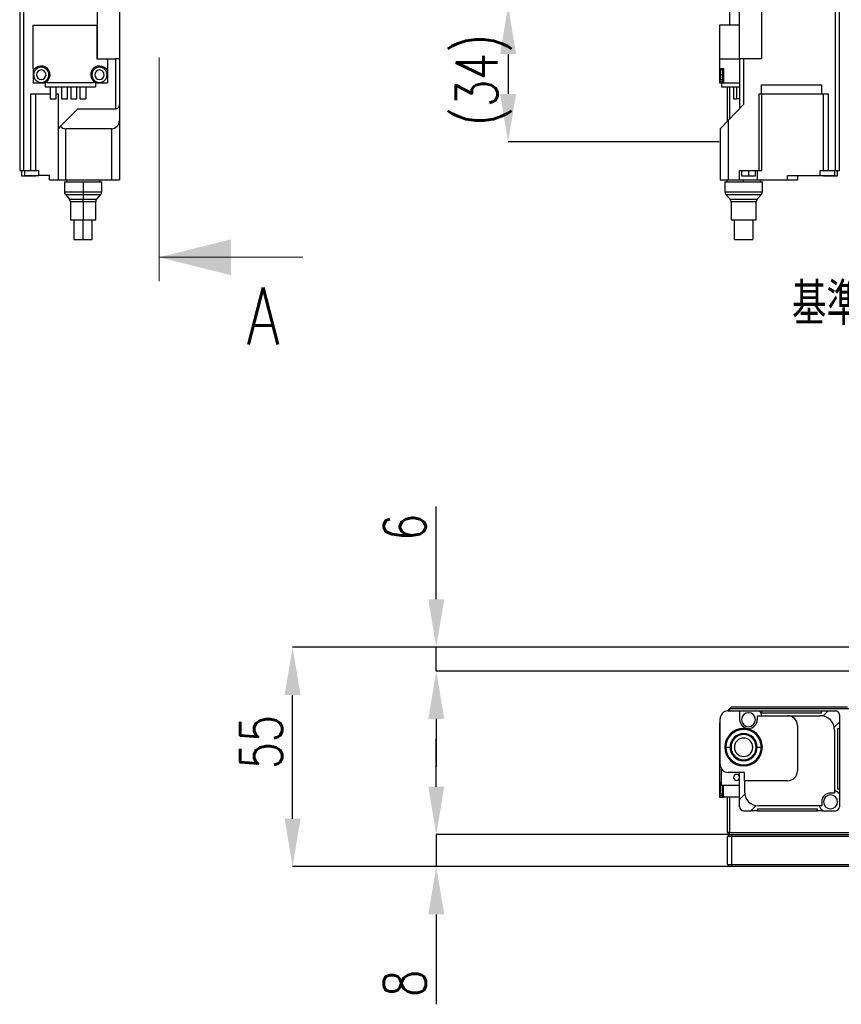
# Model space of a CAD drawing. Header units: millimetres. Extents: x 0 to 376, y -2 to 209.
# Tile 1 of 35: x 5 to 73, y -2 to 80. Entities that reach past the tile are written whole.
import ezdxf

# ---------------------------------------------------------------- set-up
doc = ezdxf.new("R2010")
doc.units = ezdxf.units.MM
doc.linetypes.add('CENTER', pattern=[50.8, 31.75, -6.35, 6.35, -6.35])
doc.layers.add('SLD-0', color=7, linetype='Continuous')
doc.styles.add('SLDTEXTSTYLE1', font='TXT', dxfattribs={"width": 0.75, "bigfont": 'bigfont'})
doc.dimstyles.new('SLDDIMSTYLE2', dxfattribs={"dimtxt": 3.5, "dimasz": 4, "dimexe": 0, "dimexo": 0.0625, "dimgap": 0.875, "dimtad": 1, "dimdec": 1, "dimlfac": 3, "dimrnd": 1e-09, "dimzin": 12, "dimdsep": 46, "dimtxsty": 'SLDTEXTSTYLE1', "dimsah": 1, "dimcen": 0.09, "dimadec": 0, "dimazin": 3, "dimtfac": 1, "dimtdec": 1, "dimtmove": 0, "dimatfit": 0, "dimfxl": 1, "dimfrac": 2, "dimtolj": 1, "dimtzin": 12, "dimarcsym": 0})
doc.dimstyles.new('SLDDIMSTYLE3', dxfattribs={"dimtxt": 3.5, "dimasz": 4, "dimexe": 0, "dimexo": 0.0625, "dimgap": 0.875, "dimtad": 1, "dimlfac": 3, "dimrnd": 1e-09, "dimzin": 12, "dimdsep": 46, "dimtxsty": 'SLDTEXTSTYLE1', "dimsah": 1, "dimcen": 0.09, "dimadec": 0, "dimazin": 3, "dimtfac": 1, "dimtmove": 0, "dimatfit": 0, "dimfxl": 1, "dimfrac": 2, "dimtolj": 1, "dimtzin": 12, "dimarcsym": 0})

# ---------------------------------------------------------------- blocks, each defined once
blk = doc.blocks.new('*D70')
at = {"layer": 'Defpoints', "color": 0, "transparency": 16777216}
for p in [(63.956, 81.469), (45.456, 70.135), (63.156, 70.135)]:
    blk.add_point(p, dxfattribs=at)
at = {"layer": 'SLD-0', "color": 0, "lineweight": -2, "transparency": 16777216}
for p, q in [((63.894, 81.469), (45.456, 81.469)), ((45.456, 77.469), (45.456, 74.135)), ((63.094, 70.135), (45.456, 70.135))]:
    blk.add_line(p, q, dxfattribs=at)
at = {"layer": 'SLD-0', "color": 0, "transparency": 16777216}
for points in [[(44.79, 77.469), (46.123, 77.469), (45.456, 81.469)], [(44.79, 74.135), (46.123, 74.135), (45.456, 70.135)]]:
    blk.add_solid(points, dxfattribs=at)
at = {"layer": 'SLD-0', "color": 0, "transparency": 16777216, "insert": (41.081, 75.306), "char_height": 3.5, "attachment_point": 2, "rotation": 90, "style": 'SLDTEXTSTYLE1'}
blk.add_mtext('\\A1;(34)', dxfattribs=at)
blk = doc.blocks.new('*D71')
at = {"layer": 'Defpoints', "color": 0, "transparency": 16777216}
for p in [(27.456, 27.946), (80.99, 27.946), (63.956, 9.623)]:
    blk.add_point(p, dxfattribs=at)
at = {"layer": 'SLD-0', "color": 0, "lineweight": -2, "transparency": 16777216}
for p, q in [((80.927, 27.946), (27.456, 27.946)), ((27.456, 13.623), (27.456, 23.946)), ((63.894, 9.623), (27.456, 9.623))]:
    blk.add_line(p, q, dxfattribs=at)
at = {"layer": 'SLD-0', "color": 0, "transparency": 16777216}
for points in [[(26.79, 23.946), (28.123, 23.946), (27.456, 27.946)], [(26.79, 13.623), (28.123, 13.623), (27.456, 9.623)]]:
    blk.add_solid(points, dxfattribs=at)
at = {"layer": 'SLD-0', "color": 0, "transparency": 16777216, "insert": (23.081, 20.018), "char_height": 3.5, "attachment_point": 2, "rotation": 90, "style": 'SLDTEXTSTYLE1'}
blk.add_mtext('\\A1;55', dxfattribs=at)
blk = doc.blocks.new('*D72')
at = {"layer": 'Defpoints', "color": 0, "transparency": 16777216}
for p in [(80.99, 27.946), (39.456, 25.946), (80.99, 25.946)]:
    blk.add_point(p, dxfattribs=at)
at = {"layer": 'SLD-0', "color": 0, "lineweight": -2, "transparency": 16777216}
for p, q in [((39.456, 31.946), (39.456, 39.696)), ((80.927, 27.946), (39.456, 27.946)), ((39.456, 25.946), (39.456, 27.946)), ((80.927, 25.946), (39.456, 25.946)), ((39.456, 21.946), (39.456, 17.946))]:
    blk.add_line(p, q, dxfattribs=at)
at = {"layer": 'SLD-0', "color": 0, "transparency": 16777216}
for points in [[(38.79, 31.946), (40.123, 31.946), (39.456, 27.946)], [(38.79, 21.946), (40.123, 21.946), (39.456, 25.946)]]:
    blk.add_solid(points, dxfattribs=at)
at = {"layer": 'SLD-0', "color": 0, "transparency": 16777216, "insert": (35.081, 37.946), "char_height": 3.5, "attachment_point": 2, "rotation": 90, "style": 'SLDTEXTSTYLE1'}
blk.add_mtext('\\A1;6', dxfattribs=at)
blk = doc.blocks.new('*D73')
at = {"layer": 'Defpoints', "color": 0, "transparency": 16777216}
for p in [(39.456, 12.289), (63.956, 12.289), (63.956, 9.623)]:
    blk.add_point(p, dxfattribs=at)
at = {"layer": 'SLD-0', "color": 0, "lineweight": -2, "transparency": 16777216}
for p, q in [((39.456, 16.289), (39.456, 20.289)), ((63.894, 12.289), (39.456, 12.289)), ((39.456, 12.289), (39.456, 9.623)), ((63.894, 9.623), (39.456, 9.623)), ((39.456, 5.623), (39.456, -1.877))]:
    blk.add_line(p, q, dxfattribs=at)
at = {"layer": 'SLD-0', "color": 0, "transparency": 16777216}
for points in [[(38.79, 16.289), (40.123, 16.289), (39.456, 12.289)], [(38.79, 5.623), (40.123, 5.623), (39.456, 9.623)]]:
    blk.add_solid(points, dxfattribs=at)
at = {"layer": 'SLD-0', "color": 0, "transparency": 16777216, "insert": (35.081, -0.127), "char_height": 3.5, "attachment_point": 2, "rotation": 90, "style": 'SLDTEXTSTYLE1'}
blk.add_mtext('\\A1;8', dxfattribs=at)

msp = doc.modelspace()

# ---------------------------------------------------------------- linework, layer by layer
at = {"color": 7, "linetype": 'CENTER', "lineweight": 18}
msp.add_line((16.323, 178.7755), (16.323, 58.4954), dxfattribs=at)
at = {"color": 7, "linetype": 'Continuous', "lineweight": 25}
for p, q in [((63.9564, 87.3021), (63.9564, 79.8688)), ((4.6667, 85.5021), (4.6667, 77.0688)), ((5, 77.0688), (5, 85.5021)), ((11.1667, 77.0688), (11.1667, 85.5021)), ((13, 85.5021), (13, 77.0688)), ((64.7898, 77.0688), (64.7898, 85.5021)), ((66.6231, 85.5021), (66.6231, 77.0688)), ((72.7898, 77.0688), (72.7898, 85.5021)), ((73.1231, 77.0688), (73.1231, 85.5021)), ((5.8, 76.2646), (5.8, 79.8688)), ((5.8, 79.8688), (11.1, 79.8688)), ((11.1, 79.8688), (11.1, 77.0688)), ((64.7898, 79.8688), (63.1231, 79.8688)), ((63.1231, 79.8688), (63.1231, 77.0688)), ((4.6667, 77.0688), (4.6667, 75.4021)), ((5, 75.4021), (5, 77.0688)), ((11.1, 77.0688), (12, 77.0688)), ((12, 77.0688), (12, 76.2646)), ((12, 77.0688), (12.6667, 77.0688)), ((12.6667, 77.0688), (12.6667, 74.9021)), ((13, 77.0688), (12.6667, 77.0688)), ((13, 77.0688), (13, 74.9021)), ((63.1231, 77.0688), (63.1231, 76.2646)), ((63.1231, 77.0688), (64.7898, 77.0688)), ((64.7898, 77.0688), (64.7898, 74.9021)), ((65.1231, 77.0688), (64.7898, 77.0688)), ((65.1231, 77.0688), (65.1231, 74.9021)), ((66.6231, 77.0688), (65.1231, 77.0688)), ((72.7898, 75.4021), (72.7898, 77.0688)), ((73.1231, 75.4021), (73.1231, 77.0688)), ((5.8, 76.2646), (5.8, 75.0688)), ((12, 76.2646), (12, 75.0688)), ((63.1231, 76.2646), (63.4564, 76.2646)), ((63.1231, 76.2646), (63.1231, 76.1979)), ((63.1231, 76.1979), (63.4564, 76.1979)), ((63.1231, 76.1979), (63.1231, 75.1855)), ((63.3564, 76.1355), (63.1898, 76.1355)), ((63.1898, 76.1355), (63.1898, 75.7355)), ((63.3564, 75.7355), (63.1898, 75.7355)), ((63.1898, 75.7355), (63.1898, 75.3355)), ((63.3564, 76.1979), (63.3564, 75.7355)), ((63.4564, 75.7355), (63.3564, 75.7355)), ((63.3564, 75.7355), (63.3564, 75.1021)), ((63.4564, 76.2646), (63.4564, 75.0688)), ((4.6667, 75.4021), (4.6667, 68.7355)), ((5, 68.7355), (5, 75.4021)), ((5.8, 75.0688), (6.7722, 75.0688)), ((6.8, 75.0688), (6.7722, 75.0688)), ((6.8, 75.0688), (6.8, 74.7355)), ((10.8042, 75.0688), (6.9958, 75.0688)), ((11.0278, 75.0688), (11, 75.0688)), ((11, 75.0688), (11, 74.7355)), ((11.0278, 75.0688), (12, 75.0688)), ((12.6667, 74.9021), (12.6667, 72.9021)), ((13, 74.9021), (13, 73.2423)), ((63.2898, 75.1855), (63.1231, 75.1855)), ((63.1231, 75.1855), (63.1231, 75.0688)), ((63.1231, 75.0688), (63.2898, 75.0688)), ((63.1898, 75.3355), (63.3564, 75.3355)), ((63.2898, 75.0688), (63.2898, 75.1855)), ((63.2898, 75.0688), (63.4564, 75.0688)), ((63.2898, 75.0688), (63.2898, 74.7355)), ((63.3564, 75.1021), (63.4564, 75.1021)), ((63.4564, 75.0688), (64.7898, 75.0688)), ((64.7898, 74.9021), (64.7898, 72.9021)), ((65.1231, 74.9021), (65.1231, 73.2423)), ((66.6231, 74.9021), (71.6231, 74.9021)), ((66.6231, 74.1355), (66.6231, 74.9021)), ((71.6231, 74.9021), (71.6231, 74.1355)), ((72.7898, 68.7355), (72.7898, 75.4021)), ((73.1231, 68.7355), (73.1231, 75.4021)), ((5.6095, 74.1355), (7.2, 74.1355)), ((5.6095, 67.7355), (5.6095, 74.1355)), ((6.0095, 67.7355), (6.0095, 74.1355)), ((6.8, 74.7355), (11, 74.7355)), ((7.2, 74.7355), (7.2, 73.7355)), ((7.7, 73.7355), (7.7, 74.7355)), ((7.7, 74.1355), (7.8667, 74.1355)), ((7.8667, 74.1355), (7.8667, 71.2355)), ((8.1667, 74.7355), (8.1667, 73.7355)), ((8.6667, 73.7355), (8.6667, 74.7355)), ((8.9333, 74.7355), (8.9333, 73.7355)), ((9.4333, 73.7355), (9.4333, 74.7355)), ((9.7, 74.7355), (9.7, 73.7355)), ((10.2, 74.7355), (10.2, 73.7355)), ((63.2898, 74.7355), (64.7898, 74.7355)), ((63.7898, 71.8817), (63.7898, 74.7355)), ((63.9564, 74.7355), (63.9564, 72.0518)), ((64.2898, 74.7355), (64.2898, 73.7355)), ((64.5398, 74.7355), (64.5398, 73.7355)), ((66.4312, 74.1355), (66.6231, 74.1355)), ((66.4312, 67.7355), (66.4312, 74.1355)), ((66.6231, 74.1355), (71.6231, 74.1355)), ((66.6438, 67.7355), (66.6438, 74.1355)), ((71.6231, 74.1355), (72.1803, 74.1355)), ((71.7803, 74.1355), (71.7803, 67.7355)), ((72.1803, 74.1355), (72.1803, 67.7355)), ((7.2, 73.7355), (7.7, 73.7355)), ((8.1667, 73.7355), (8.6667, 73.7355)), ((8.9333, 73.7355), (9.4333, 73.7355)), ((9.7, 73.7355), (10.2, 73.7355)), ((13, 73.2423), (13, 71.9157)), ((65.1231, 73.2423), (63.8231, 71.9157)), ((64.2898, 73.7355), (64.5398, 73.7355)), ((64.7898, 73.7355), (64.5398, 73.7355)), ((8.0639, 71.4327), (9.5333, 72.9021)), ((9.5333, 72.9021), (12.6667, 72.9021)), ((13, 71.9157), (13, 68.7355)), ((63.8231, 71.9157), (63.1564, 71.2355)), ((63.8231, 71.9157), (63.8231, 68.7355)), ((8.0639, 71.4327), (7.8667, 71.2355)), ((7.8667, 71.2355), (7.8667, 68.7355)), ((12.3333, 71.2355), (8.5333, 71.2355)), ((8.5333, 68.7355), (8.5333, 71.2355)), ((12.3333, 71.2355), (12.3333, 68.7355)), ((63.1564, 71.2355), (63.1564, 68.7355)), ((4.6667, 68.7355), (4.6667, 67.7355)), ((5, 67.7355), (5, 68.7355)), ((7.8667, 68.7355), (7.8667, 66.9688)), ((8.5333, 66.9688), (8.5333, 68.7355)), ((12.3333, 68.7355), (12.3333, 66.9688)), ((13, 68.7355), (13, 66.9688)), ((63.1564, 68.7355), (63.1564, 66.9688)), ((63.8231, 68.7355), (63.8231, 66.9688)), ((72.7898, 67.7355), (72.7898, 68.7355)), ((73.1231, 67.7355), (73.1231, 68.7355)), ((4.6667, 67.7355), (5, 67.7355)), ((4.8205, 67.7355), (4.8205, 67.3021)), ((5, 67.7355), (5.6095, 67.7355)), ((5.0667, 67.7355), (5.0667, 67.3355)), ((5.6095, 67.7355), (6.0095, 67.7355)), ((6.0095, 67.7355), (6.2667, 67.7355)), ((6.2667, 67.3355), (6.2667, 67.7355)), ((64.7936, 66.9688), (64.7936, 67.7355)), ((64.7936, 67.7355), (66.4312, 67.7355)), ((64.9436, 67.7355), (64.9436, 67.3021)), ((65.5269, 67.7355), (65.5269, 67.3021)), ((66.1103, 67.3021), (66.1103, 67.7355)), ((66.2603, 67.7355), (66.2603, 66.9688)), ((66.4312, 67.7355), (66.6438, 67.7355)), ((71.5231, 67.3355), (71.5231, 67.7355)), ((71.5231, 67.7355), (71.7803, 67.7355)), ((71.7803, 67.7355), (72.1803, 67.7355)), ((72.1803, 67.7355), (72.7898, 67.7355)), ((72.7231, 67.7355), (72.7231, 67.3355)), ((72.7898, 67.7355), (73.1231, 67.7355)), ((72.9692, 67.3021), (72.9692, 67.7355)), ((4.8205, 67.3021), (5.9872, 67.3021)), ((5.0667, 67.3355), (6.2667, 67.3355)), ((5.9872, 67.3021), (5.9872, 67.3355)), ((7.1667, 67.3355), (6.2667, 67.3355)), ((7.1667, 66.9688), (7.1667, 67.3355)), ((7.1667, 66.9688), (7.8667, 66.9688)), ((7.8667, 66.9688), (8.5333, 66.9688)), ((8.4, 66.8021), (8.4, 65.9688)), ((8.4, 66.8021), (9.9667, 66.8021)), ((8.5333, 66.9688), (12.3333, 66.9688)), ((8.5667, 66.9688), (8.5667, 66.8021)), ((9.9667, 66.8021), (9.9667, 65.9688)), ((9.9667, 66.8021), (11.5333, 66.8021)), ((11.3667, 66.8021), (11.3667, 66.9688)), ((11.5333, 65.9688), (11.5333, 66.8021)), ((12.3333, 66.9688), (13, 66.9688)), ((63.1564, 66.9688), (63.8231, 66.9688)), ((63.5564, 66.8021), (63.5564, 65.9688)), ((63.5564, 66.8021), (66.6898, 66.8021)), ((63.7231, 66.9688), (63.7231, 66.8021)), ((63.8231, 66.9688), (64.7936, 66.9688)), ((64.7936, 66.9688), (66.2603, 66.9688)), ((64.9436, 67.3021), (65.5269, 67.3021)), ((65.1231, 66.8021), (65.1231, 66.9688)), ((65.5269, 67.3021), (66.1103, 67.3021)), ((66.2603, 66.9688), (68.7898, 66.9688)), ((66.5231, 66.8021), (66.5231, 66.9688)), ((66.6898, 65.9688), (66.6898, 66.8021)), ((68.7898, 66.9688), (68.7898, 67.3355)), ((68.7898, 67.3355), (71.5231, 67.3355)), ((68.7898, 66.9688), (69.6231, 66.9688)), ((69.6231, 67.3355), (69.6231, 66.9688)), ((71.5231, 67.3355), (72.7231, 67.3355)), ((71.8026, 67.3355), (71.8026, 67.3021)), ((71.8026, 67.3021), (72.3859, 67.3021)), ((72.3859, 67.3021), (72.3859, 67.3355)), ((72.3859, 67.3021), (72.9692, 67.3021)), ((8.4, 65.9688), (9.9667, 65.9688)), ((9.9667, 65.9688), (9.9667, 65.7469)), ((9.9667, 65.9688), (11.5333, 65.9688)), ((63.5564, 65.9688), (66.6898, 65.9688)), ((8.4846, 65.7469), (8.8321, 65.3574)), ((8.4846, 65.7469), (9.9667, 65.7469)), ((8.8321, 65.3574), (9.9667, 65.3574)), ((8.9167, 65.1355), (8.9167, 63.6355)), ((9.9667, 65.1355), (8.9167, 65.1355)), ((9.9667, 65.7469), (9.9667, 65.3574)), ((9.9667, 65.7469), (11.4487, 65.7469)), ((9.9667, 65.1355), (9.9667, 65.3574)), ((9.9667, 65.3574), (11.1013, 65.3574)), ((9.9667, 65.1355), (9.9667, 63.6355)), ((11.0167, 65.1355), (9.9667, 65.1355)), ((11.0167, 63.6355), (11.0167, 65.1355)), ((11.1013, 65.3574), (11.4487, 65.7469)), ((63.641, 65.7469), (66.6052, 65.7469)), ((63.641, 65.7469), (63.9885, 65.3574)), ((63.9885, 65.3574), (66.2577, 65.3574)), ((66.1731, 65.1355), (64.0731, 65.1355)), ((64.0731, 65.1355), (64.0731, 63.6355)), ((66.1731, 63.6355), (66.1731, 65.1355)), ((66.2577, 65.3574), (66.6052, 65.7469)), ((8.9167, 63.6355), (9.9667, 63.6355)), ((9.2, 63.6355), (9.2, 61.9688)), ((9.9667, 63.6355), (11.0167, 63.6355)), ((9.9667, 61.9688), (9.9667, 63.6355)), ((10.7333, 61.9688), (10.7333, 63.6355)), ((64.0731, 63.6355), (66.1731, 63.6355)), ((64.3564, 61.9688), (64.3564, 63.6355)), ((65.8898, 63.6355), (65.8898, 61.9688)), ((9.2, 61.9688), (9.9667, 61.9688)), ((9.9667, 61.9688), (10.7333, 61.9688)), ((64.3564, 61.9688), (65.8898, 61.9688)), ((63.9564, 22.7894), (63.7898, 22.6228)), ((63.7898, 22.6219), (63.7898, 22.6228)), ((63.8231, 22.6228), (64.7936, 22.6228)), ((64.1231, 22.9561), (63.9564, 22.7894)), ((73.9564, 22.7894), (63.9564, 22.7894)), ((63.9564, 22.7894), (63.9564, 22.6228)), ((64.1231, 22.9561), (73.7898, 22.9561)), ((64.7936, 22.6228), (64.7936, 21.8856)), ((64.7936, 22.6228), (66.4312, 22.6228)), ((66.2603, 22.2228), (66.2603, 21.8856)), ((66.2603, 22.2228), (68.7898, 22.2228)), ((66.4312, 22.6228), (66.6231, 22.6228)), ((66.6231, 22.6228), (66.6231, 22.4561)), ((66.6231, 22.6228), (71.6231, 22.6228)), ((66.6231, 22.4561), (71.6231, 22.4561)), ((68.7898, 22.2228), (71.5231, 22.2228)), ((71.6231, 22.4561), (71.6231, 22.6228)), ((71.6231, 22.6228), (72.1803, 22.6228)), ((71.7803, 22.2228), (72.1803, 22.6228)), ((72.1803, 22.6228), (72.7898, 22.6228)), ((73.1231, 22.2894), (73.1231, 21.68)), ((63.1231, 21.6228), (63.1564, 21.6228)), ((63.1231, 21.6228), (63.1231, 21.5061)), ((63.1231, 21.5061), (63.1231, 20.4936)), ((63.1231, 21.5061), (63.1564, 21.5061)), ((63.1564, 18.1561), (63.1564, 21.9561)), ((69.6231, 21.3894), (69.6231, 17.6228)), ((72.7231, 21.28), (73.1231, 21.68)), ((73.1231, 21.68), (73.1231, 21.1228)), ((72.7231, 21.0228), (72.7231, 15.76)), ((73.1231, 21.1228), (72.9564, 21.1228)), ((72.9564, 21.1228), (72.9564, 16.1228)), ((73.1231, 21.1228), (73.1231, 16.1228)), ((63.1564, 20.4936), (63.1231, 20.4936)), ((63.1231, 20.4936), (63.1231, 20.427)), ((63.1231, 20.427), (63.1231, 16.6186)), ((63.1231, 20.427), (63.1564, 20.427)), ((63.5564, 19.5894), (63.641, 19.5894)), ((63.641, 19.5894), (63.9885, 19.5894)), ((64.0731, 19.5894), (63.9885, 19.5894)), ((66.2577, 19.5894), (66.1731, 19.5894)), ((66.2577, 19.5894), (66.6052, 19.5894)), ((66.6052, 19.5894), (66.6898, 19.5894)), ((63.2898, 16.4228), (63.2898, 17.7561)), ((65.1898, 17.4894), (63.8231, 17.4894)), ((64.7898, 15.2322), (64.7898, 17.4894)), ((65.1898, 16.7894), (65.1898, 17.4894)), ((63.2898, 16.6186), (63.1231, 16.6186)), ((63.1231, 16.6186), (63.1231, 16.5519)), ((63.1231, 16.5519), (63.2898, 16.5519)), ((63.1231, 16.5519), (63.1231, 15.5394)), ((63.1898, 16.4894), (63.1898, 15.6894)), ((63.2898, 16.4894), (63.1898, 16.4894)), ((68.7898, 16.7894), (65.1898, 16.7894)), ((65.1898, 16.7894), (65.1898, 15.8894)), ((63.1898, 15.6894), (63.3564, 15.6894)), ((63.2898, 16.4228), (64.7898, 16.4228)), ((63.2898, 16.4228), (63.2898, 16.3949)), ((63.4564, 16.3949), (63.2898, 16.3949)), ((63.3564, 16.3949), (63.3564, 15.4561)), ((63.4564, 15.4228), (63.4564, 16.3949)), ((64.7898, 15.2322), (65.1898, 15.6322)), ((72.7231, 15.76), (72.3859, 15.76)), ((72.9564, 16.1228), (73.1231, 16.1228)), ((73.1231, 16.1228), (73.1231, 15.7023)), ((73.1231, 15.7023), (73.1231, 14.6228)), ((63.1231, 15.5394), (63.1231, 15.4228)), ((63.3564, 15.5394), (63.1231, 15.5394)), ((63.1231, 15.4228), (63.4564, 15.4228)), ((63.3564, 15.4561), (63.4564, 15.4561)), ((64.7898, 15.4228), (63.4564, 15.4228)), ((63.7898, 12.4561), (63.7898, 15.4228)), ((63.9564, 15.4228), (63.9564, 12.4561)), ((64.7898, 14.6228), (64.7898, 15.2322)), ((71.6526, 15.0266), (71.6526, 14.6894)), ((65.1231, 14.2894), (65.7326, 14.2894)), ((66.1326, 14.6894), (65.7326, 14.2894)), ((66.2898, 14.2894), (65.7326, 14.2894)), ((66.2898, 14.4561), (66.2898, 14.2894)), ((66.2898, 14.4561), (71.2898, 14.4561)), ((66.2898, 14.2894), (71.2898, 14.2894)), ((71.6526, 14.6894), (66.3898, 14.6894)), ((71.2898, 14.2894), (71.2898, 14.4561)), ((71.7102, 14.2894), (71.2898, 14.2894)), ((71.7102, 14.2894), (72.7898, 14.2894)), ((63.9564, 12.4561), (63.7898, 12.4561)), ((63.9564, 12.2894), (63.7898, 12.4561)), ((63.9564, 12.4561), (73.9564, 12.4561)), ((63.9564, 12.2894), (63.9564, 12.4561)), ((63.7898, 12.1228), (63.9564, 12.2894)), ((64.1231, 12.1228), (63.7898, 12.1228)), ((63.7898, 9.7894), (63.7898, 12.1228)), ((63.9564, 12.2894), (64.1921, 12.2894)), ((64.1921, 12.2894), (64.1231, 12.1228)), ((150.1231, 12.1228), (64.1231, 12.1228)), ((64.1231, 12.1228), (64.1231, 9.7894)), ((64.1921, 12.2894), (150.054, 12.2894)), ((63.7898, 9.7894), (63.9564, 9.6228)), ((63.7898, 9.7894), (64.1231, 9.7894)), ((64.1921, 9.6228), (63.9564, 9.6228)), ((64.1921, 9.6228), (64.1231, 9.7894)), ((64.1231, 9.7894), (150.1231, 9.7894)), ((150.054, 9.6228), (64.1921, 9.6228))]:
    msp.add_line(p, q, dxfattribs=at)
at = {"color": 7, "linetype": 'Continuous', "lineweight": 18}
msp.add_line((28.323, 60.4954), (16.323, 60.4954), dxfattribs=at)
at = {"color": 7, "linetype": 'Continuous', "lineweight": 25}
for centre, radius, start, end in [((6.4667, 75.7355), 0.7333, 311.409622, 138.590378), ((11.3333, 75.7355), 0.7333, 41.409622, 228.590378), ((5.8667, 76.2646), 0.0667, 180, 318.590378), ((6.4667, 75.7355), 0.6333, 0, 180), ((6.4667, 75.7355), 0.6333, 180, 0), ((6.4667, 75.7355), 0.4, 0, 180), ((6.4667, 75.7355), 0.4, 180, 0), ((11.3333, 75.7355), 0.6333, 0, 180), ((11.3333, 75.7355), 0.6333, 180, 0), ((11.3333, 75.7355), 0.4, 0, 180), ((11.3333, 75.7355), 0.4, 180, 0), ((11.9333, 76.2646), 0.0667, 221.409622, 0), ((6.4667, 75.7355), 0.7333, 294.619977, 311.410073), ((6.9958, 75.1355), 0.0667, 131.409622, 270), ((10.8042, 75.1355), 0.0667, 270, 48.590378), ((11.3333, 75.7355), 0.7333, 228.589927, 245.380023), ((8.7333, 65.9688), 0.3333, 180, 221.734266), ((11.2, 65.9688), 0.3333, 318.265734, 0), ((63.8898, 65.9688), 0.3333, 180, 221.734266), ((66.3564, 65.9688), 0.3333, 318.265734, 0), ((8.5833, 65.1355), 0.3333, 0, 41.734266), ((11.35, 65.1355), 0.3333, 138.265734, 180), ((63.7398, 65.1355), 0.3333, 0, 41.734266), ((66.5064, 65.1355), 0.3333, 138.265734, 180), ((63.8231, 21.9561), 0.6667, 90, 180), ((65.5269, 21.8856), 0.5833, 90, 270), ((65.5269, 21.8856), 0.5833, 270, 90), ((65.5269, 21.8856), 1.1667, 16.799744, 39.189307), ((68.7898, 21.3894), 0.8333, 0, 90), ((71.5231, 21.0228), 1.2, 0, 90), ((72.7898, 22.2894), 0.3333, 0, 90), ((65.5269, 21.8856), 0.7333, 180, 0), ((65.1231, 19.5894), 1.5667, 0, 180), ((65.1231, 19.5894), 1.4821, 0, 180), ((65.1231, 19.5894), 1.1346, 0, 180), ((65.1231, 19.5894), 1.05, 0, 180), ((65.1231, 19.5894), 0.7667, 0, 180), ((65.1231, 19.5894), 1.5667, 180, 0), ((65.1231, 19.5894), 1.4821, 180, 0), ((65.1231, 19.5894), 1.1346, 180, 0), ((65.1231, 19.5894), 1.05, 180, 0), ((65.1231, 19.5894), 0.7667, 180, 0), ((63.8231, 18.1561), 0.6667, 180, 270), ((64.5398, 17.0728), 0.25, 90, 270), ((64.5398, 17.0728), 0.25, 270, 90), ((68.7898, 17.6228), 0.8333, 270, 0), ((66.3898, 15.8894), 1.2, 180, 270), ((72.3859, 15.0266), 0.7333, 90, 180), ((72.3859, 15.0266), 1, 42.506662, 70.2937), ((72.3859, 15.0266), 0.5833, 90, 270), ((72.3859, 15.0266), 0.5833, 270, 90), ((65.1231, 14.6228), 0.3333, 180, 270), ((72.3859, 15.0266), 1, 199.7063, 227.493338), ((72.7898, 14.6228), 0.3333, 270, 0)]:
    msp.add_arc(centre, radius, start, end, dxfattribs=at)
for centre, major_axis, start_param, end_param in [((12.6667, 73.2423), (0, 0.3401), 3.1415925, 4.712389), ((12.3333, 71.9157), (0, 0.6803), 3.1415927, 4.712389), ((8.5333, 71.9157), (0, 0.6803), 2.3603786, 3.1415927)]:
    msp.add_ellipse(centre, major_axis=major_axis, ratio=0.98, start_param=start_param, end_param=end_param, dxfattribs=at)
at = {"color": 7, "linetype": 'Continuous', "lineweight": 18}
msp.add_solid([(16.323, 60.4954), (22.323, 58.9954), (22.323, 61.9954)], dxfattribs=at)

# ---------------------------------------------------------------- texts
at = {"color": 7, "linetype": 'Continuous', "insert": (23.629, 57.9774), "char_height": 4.7625, "attachment_point": 1, "style": 'SLDTEXTSTYLE1'}
msp.add_mtext('A', dxfattribs=at)
at = {"layer": 'SLD-0', "color": 0, "insert": (69.1578, 58.3608), "char_height": 3.5, "attachment_point": 1, "style": 'SLDTEXTSTYLE1'}
msp.add_mtext('基準面', dxfattribs=at)

# ---------------------------------------------------------------- dimensions: what is measured, and where the dimension line sits
at = {"layer": 'SLD-0'}
dim = msp.add_linear_dim(base=(45.4564, 70.1355), p1=(63.9564, 81.4688), p2=(63.1564, 70.1355), angle=90, text='(<>)', dimstyle='SLDDIMSTYLE3', dxfattribs=at)
dim.commit()
dim.dimension.update_dxf_attribs({"geometry": '*D70', "text_midpoint": (45.4564, 75.3059), "dimtype": 160})
for base, p1, p2, dimstyle, picture, middle in [((39.4564, 25.9458), (80.9898, 27.9458), (80.9898, 25.9458), 'SLDDIMSTYLE3', '*D72', (39.4564, 37.9458)), ((27.4564, 27.9458), (63.9564, 9.6228), (80.9898, 27.9458), 'SLDDIMSTYLE2', '*D71', (27.4564, 20.0181)), ((39.4564, 12.2894), (63.9564, 9.6228), (63.9564, 12.2894), 'SLDDIMSTYLE3', '*D73', (39.4564, -0.1272))]:
    dim = msp.add_linear_dim(base=base, p1=p1, p2=p2, angle=90, dimstyle=dimstyle, dxfattribs=at)
    dim.commit()
    dim.dimension.update_dxf_attribs({"geometry": picture, "text_midpoint": middle, "dimtype": 160})

doc.saveas('drawing.dxf')
